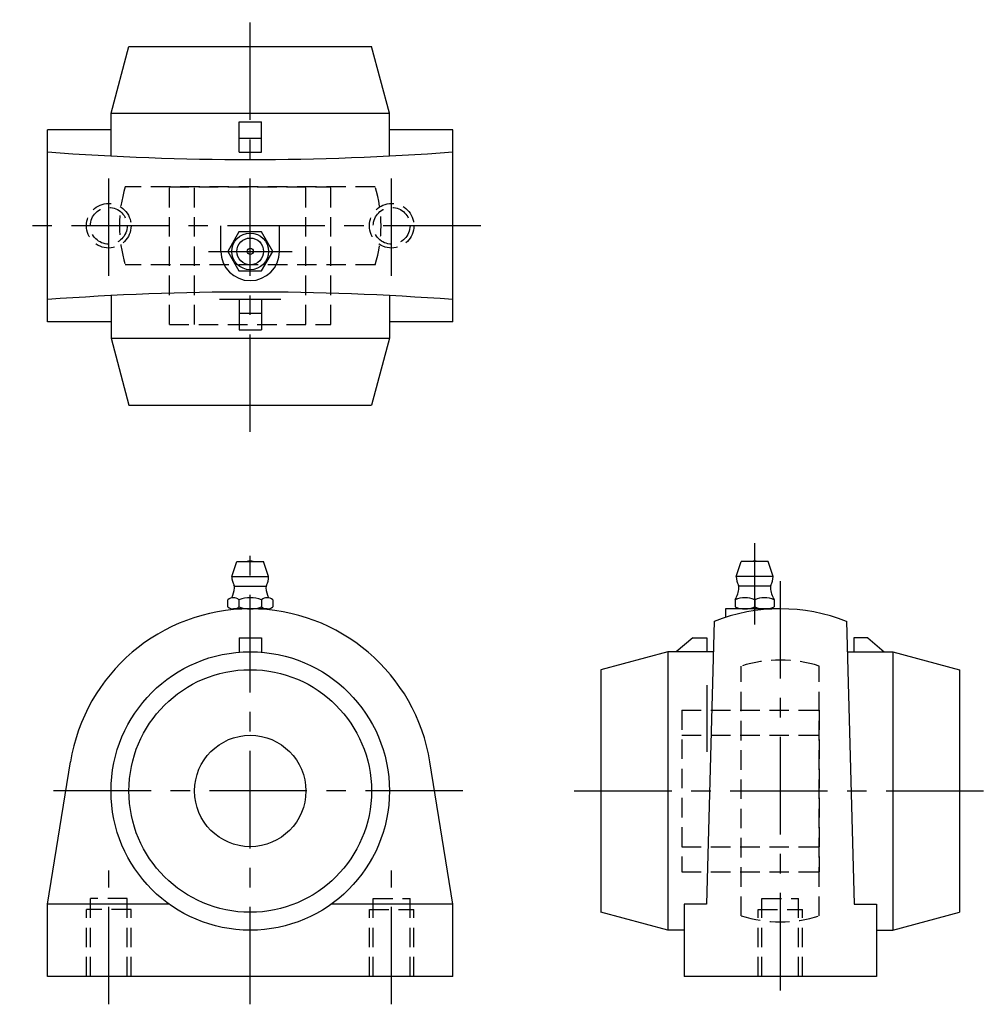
# Model space of a CAD drawing. Extents: x -41 to 132, y -5 to 172.
import ezdxf

# ---------------------------------------------------------------- set-up
doc = ezdxf.new("R2010")
doc.units = 0
doc.header["$LTSCALE"] = 14
doc.header["$MEASUREMENT"] = 0
doc.linetypes.add('CENTER', pattern=[2, 1.25, -0.25, 0.25, -0.25])
doc.linetypes.add('HIDDEN', pattern=[0.375, 0.25, -0.125])
doc.layers.get('0').update_dxf_attribs({"linetype": 'CONTINUOUS'})
doc.layers.add('CENTER', color=1, linetype='CENTER')
doc.layers.add('HIDDEN', color=3, linetype='HIDDEN')

msp = doc.modelspace()

# ---------------------------------------------------------------- linework, layer by layer
for p, q in [((-25, 154.98), (-21.78, 166.98)), ((-21.78, 166.98), (21.78, 166.98)), ((25, 154.98), (21.78, 166.98)), ((-25, 147.31), (-25, 154.98)), ((-25, 154.98), (25, 154.98)), ((25, 147.31), (25, 154.98)), ((-2, 147.98), (-2, 153.46)), ((-2, 153.46), (2, 153.46)), ((2, 147.98), (2, 153.46)), ((-36.4, 117.53), (-36.4, 152.03)), ((-25, 152.03), (-36.4, 152.03)), ((-2, 150.48), (2, 150.48)), ((36.4, 152.03), (25, 152.03)), ((36.4, 117.53), (36.4, 152.03)), ((-2, 147.98), (2, 147.98)), ((-5.25, 130.18), (-5.25, 134.78)), ((5.25, 130.18), (5.25, 134.78)), ((-25, 122.24), (-25, 114.58)), ((25, 122.24), (25, 114.58)), ((-2, 121.58), (-2, 116.1)), ((-2, 121.58), (2, 121.58)), ((2, 121.58), (2, 116.1)), ((-2, 119.08), (2, 119.08)), ((-25, 117.53), (-36.4, 117.53)), ((36.4, 117.53), (25, 117.53)), ((-2, 116.1), (2, 116.1)), ((-25, 114.58), (25, 114.58)), ((-25, 114.58), (-21.78, 102.58)), ((25, 114.58), (21.78, 102.58)), ((-21.78, 102.58), (21.78, 102.58)), ((-3.3, 71.8), (-2.4, 74.5)), ((-2.4, 74.5), (2.4, 74.5)), ((3.3, 71.8), (2.4, 74.5)), ((87.29, 71.8), (88.19, 74.5)), ((92.99, 74.5), (88.19, 74.5)), ((93.89, 71.8), (92.99, 74.5)), ((-3.3, 71.8), (3.3, 71.8)), ((93.89, 71.8), (87.29, 71.8)), ((-2.8, 70.05), (2.8, 70.05)), ((93.39, 70.05), (87.79, 70.05)), ((-4.04, 66.37), (-4.04, 67.63)), ((-2.02, 67.63), (-2.02, 66.37)), ((2.02, 67.63), (2.02, 66.37)), ((4.04, 67.63), (4.04, 66.37)), ((87.09, 67.63), (87.09, 66.37)), ((90.59, 67.63), (90.59, 66.37)), ((94.09, 67.63), (94.09, 66.37)), ((3.03, 66), (-3.03, 66)), ((85.34, 66), (85.34, 64.48)), ((95.19, 66), (85.34, 66)), ((92.34, 66), (88.84, 66)), ((83.29, 63.76), (81.94, 13)), ((107.09, 63.76), (108.44, 13)), ((-2, 60.8), (-2, 58.22)), ((-2, 60.8), (2, 60.8)), ((2, 60.8), (2, 58.22)), ((79.49, 60.8), (76.51, 58.3)), ((79.49, 60.8), (81.99, 60.8)), ((81.99, 60.8), (81.99, 58.3)), ((108.39, 60.8), (108.39, 58.3)), ((110.89, 60.8), (108.39, 60.8)), ((110.89, 60.8), (113.87, 58.3)), ((74.99, 58.3), (62.99, 55.08)), ((83.14, 58.3), (74.99, 58.3)), ((74.99, 58.3), (74.99, 8.3)), ((107.23, 58.3), (115.39, 58.3)), ((115.39, 58.3), (115.39, 8.3)), ((115.39, 58.3), (127.39, 55.08)), ((62.99, 55.08), (62.99, 11.52)), ((127.39, 55.08), (127.39, 11.52)), ((-36.4, 13), (-32.28, 38.51)), ((36.4, 13), (32.28, 38.51)), ((-36.4, 0), (-36.4, 13)), ((-14.59, 13), (-36.4, 13)), ((36.4, 13), (14.59, 13)), ((36.4, 0), (36.4, 13)), ((77.94, 13), (77.94, 0)), ((81.94, 13), (77.94, 13)), ((108.44, 13), (112.44, 13)), ((112.44, 13), (112.44, 0)), ((74.99, 8.3), (62.99, 11.52)), ((115.39, 8.3), (127.39, 11.52)), ((77.94, 8.3), (74.99, 8.3)), ((112.44, 8.3), (115.39, 8.3)), ((36.4, 0), (-36.4, 0)), ((112.44, 0), (77.94, 0))]:
    msp.add_line(p, q)
msp.add_lwpolyline([(-2.02, 133.68), (-4.04, 130.18), (-2.02, 126.68), (2.02, 126.68), (4.04, 130.18), (2.02, 133.68)], close=True)
for centre, radius in [((0, 130.18), 3.3), ((0, 130.18), 2.4), ((0, 130.18), 0.555), ((0, 33.3), 25), ((0, 33.3), 21.78), ((0, 33.3), 10)]:
    msp.add_circle(centre, radius)
for centre, radius, start, end in [((0, 638.08), 491.4, 265.752, 274.248), ((0, 130.18), 5.25, 180, 0), ((0, -368.52), 491.4, 85.752, 94.248), ((0, 73.01), 1.59, 69.555, 110.445), ((90.59, 73.01), 1.59, 69.555, 110.445), ((0, 71.8), 3.3, 180, 208.0616), ((0, 71.8), 3.3, 331.9384, 0), ((90.59, 71.8), 3.3, 180, 208.0616), ((90.59, 71.8), 3.3, 331.9384, 0), ((-8.79, 70.42), 6, 336.1715, 353.8983), ((-3.62, 69.87), 0.8, 353.8983, 28.0616), ((3.62, 69.87), 0.8, 151.9384, 186.1017), ((8.79, 70.42), 6, 186.1017, 203.8285), ((81.8, 70.42), 6, 332.3723, 353.8983), ((86.97, 69.87), 0.8, 353.8983, 28.0616), ((94.21, 69.87), 0.8, 151.9384, 186.1017), ((99.38, 70.42), 6, 186.1017, 207.6277), ((-3.03, 66.44), 1.56, 49.7398, 130.2602), ((0, 62.3), 5.7, 69.2291, 110.7709), ((3.03, 66.44), 1.56, 49.7398, 130.2602), ((88.84, 63.68), 4.32, 66.1022, 113.8978), ((92.34, 63.68), 4.32, 66.1022, 113.8978), ((0, 33.3), 32.7, 9.1694, 170.8306), ((-3.03, 67.56), 1.56, 229.7398, 310.2602), ((0, 71.7), 5.7, 249.2291, 290.7709), ((3.03, 67.56), 1.56, 229.7398, 310.2602), ((95.19, 33.3), 32.7, 68.6592, 111.3408), ((88.84, 70.32), 4.32, 246.1022, 293.8978), ((92.34, 70.32), 4.32, 246.1022, 293.8978)]:
    msp.add_arc(centre, radius, start, end)
at = {"layer": 'CENTER'}
for p, q in [((0, 97.78), (0, 171.78)), ((-25.4, 125.78), (-25.4, 143.78)), ((25.4, 125.78), (25.4, 143.78)), ((41.4, 134.78), (-41.4, 134.78)), ((-7.51, 130.18), (7.51, 130.18)), ((-5.5, 121.58), (5.5, 121.58)), ((0, -5), (0, 77.78)), ((90.59, 63.18), (90.59, 77.78)), ((95.19, 71), (95.19, -5)), ((81.99, 52.3), (81.99, 40.3)), ((38.19, 33.3), (-38.19, 33.3)), ((58.19, 33.3), (132.19, 33.3)), ((-25.4, -5), (-25.4, 19)), ((25.4, -5), (25.4, 19))]:
    msp.add_line(p, q, dxfattribs=at)
at = {"layer": 'HIDDEN'}
for p, q in [((22.43, 141.78), (-22.43, 141.78)), ((-14.5, 141.78), (14.5, 141.78)), ((-14.5, 117.08), (-14.5, 141.78)), ((-10, 117.08), (-10, 141.78)), ((10, 117.08), (10, 141.78)), ((14.5, 117.08), (14.5, 141.78)), ((22.43, 127.78), (-22.43, 127.78)), ((-14.5, 117.08), (14.5, 117.08)), ((88.19, 10.87), (88.19, 55.73)), ((102.19, 10.87), (102.19, 55.73)), ((77.49, 47.8), (102.19, 47.8)), ((77.49, 47.8), (77.49, 18.8)), ((102.19, 47.8), (102.19, 18.8)), ((77.49, 43.3), (102.19, 43.3)), ((77.49, 23.3), (102.19, 23.3)), ((77.49, 18.8), (102.19, 18.8)), ((-22.1, 14), (-28.7, 14)), ((-28.7, 0), (-28.7, 14)), ((-22.1, 0), (-22.1, 14)), ((22.1, 14), (28.7, 14)), ((22.1, 0), (22.1, 14)), ((28.7, 0), (28.7, 14)), ((91.89, 14), (98.49, 14)), ((91.89, 0), (91.89, 14)), ((98.49, 0), (98.49, 14)), ((-21.4, 12), (-29.4, 12)), ((-29.4, 0), (-29.4, 12)), ((-21.4, 0), (-21.4, 12)), ((21.4, 12), (29.4, 12)), ((21.4, 0), (21.4, 12)), ((29.4, 0), (29.4, 12)), ((91.19, 12), (99.19, 12)), ((91.19, 0), (91.19, 12)), ((99.19, 0), (99.19, 12))]:
    msp.add_line(p, q, dxfattribs=at)
for centre, radius in [((-25.4, 134.78), 4), ((-25.4, 134.78), 3.3), ((25.4, 134.78), 4), ((25.4, 134.78), 3.3)]:
    msp.add_circle(centre, radius, dxfattribs=at)
for centre, start, end in [((0, 134.78), 162.6701, 197.3299), ((0, 134.78), 342.6701, 17.3299), ((95.19, 33.3), 72.6701, 107.3299), ((95.19, 33.3), 252.6701, 287.3299)]:
    msp.add_arc(centre, 23.5, start, end, dxfattribs=at)

doc.saveas('drawing.dxf')
